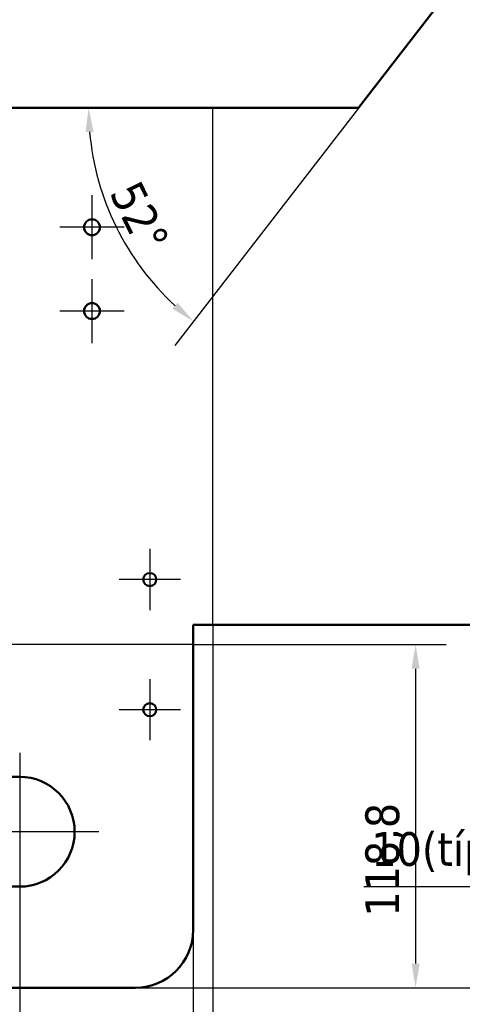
# Model space of a CAD drawing. Header units: millimetres. Extents: x 0 to 1400, y 0 to 990.
# Tile 4 of 7: x 768 to 921, y 253 to 594. Entities that reach past the tile are written whole.
import ezdxf

# ---------------------------------------------------------------- set-up
doc = ezdxf.new("R2010")
doc.units = ezdxf.units.MM
doc.header["$LTSCALE"] = 3.333333
for name, color, linetype, lineweight in [('Dimensão (ISO)', 7, 'Continuous', 25), ('Linha de centro curva (ISO)', 7, 'Continuous', 25), ('Marca de centro (ISO)', 7, 'Continuous', 25), ('Visível (ISO)', 7, 'Continuous', 50)]:
    doc.layers.add(name, color=color, linetype=linetype, lineweight=lineweight)
doc.styles.add('Texto da nota (ISO)', font='tahoma.ttf')
doc.dimstyles.new('Padrão (ISO)', dxfattribs={"dimscale": 3.333333, "dimtxt": 3.5, "dimasz": 2.5, "dimexe": 3.175, "dimexo": 0, "dimgap": 0.762, "dimtad": 1, "dimrnd": 1e-08, "dimzin": 0, "dimtxsty": 'Texto da nota (ISO)', "dimcen": 0.09, "dimdle": 10, "dimclrd": 256, "dimclre": 256, "dimclrt": 256, "dimazin": 0, "dimtfac": 1.001486, "dimtmove": 0, "dimatfit": 3, "dimfxl": 1, "dimtolj": 1, "dimtzin": 0, "dimlwd": -1, "dimlwe": -1, "dimarcsym": 0})

# ---------------------------------------------------------------- blocks, each defined once
blk = doc.blocks.new('*D12')
at = {"layer": 'Defpoints', "color": 0, "transparency": 16777216}
for p in [(555.9, 279.21), (827.9, 279.21), (827.9, 165.87)]:
    blk.add_point(p, dxfattribs=at)
at = {"layer": 'Dimensão (ISO)', "transparency": 16777216}
for p, q in [((555.9, 279.21), (555.9, 155.29)), ((827.9, 279.21), (827.9, 155.29)), ((564.24, 165.87), (819.57, 165.87))]:
    blk.add_line(p, q, dxfattribs=at)
for points in [[(564.24, 167.26), (564.24, 164.48), (555.9, 165.87)], [(819.57, 167.26), (819.57, 164.48), (827.9, 165.87)]]:
    blk.add_solid(points, dxfattribs=at)
at = {"layer": 'Dimensão (ISO)', "transparency": 16777216, "insert": (679.54, 180.32), "char_height": 11.667, "attachment_point": 1, "style": 'Texto da nota (ISO)'}
blk.add_mtext('\\A1;272', dxfattribs=at)
blk = doc.blocks.new('*D13')
at = {"layer": 'Defpoints', "color": 0, "transparency": 16777216}
for p in [(1129.48, 384.78), (827.9, 279.21), (1129.48, 165.87)]:
    blk.add_point(p, dxfattribs=at)
at = {"layer": 'Dimensão (ISO)', "transparency": 16777216}
for p, q in [((1129.48, 384.78), (1129.48, 155.29)), ((827.9, 279.21), (827.9, 155.29)), ((836.24, 165.87), (1121.14, 165.87))]:
    blk.add_line(p, q, dxfattribs=at)
for points in [[(836.24, 167.26), (836.24, 164.48), (827.9, 165.87)], [(1121.14, 167.26), (1121.14, 164.48), (1129.48, 165.87)]]:
    blk.add_solid(points, dxfattribs=at)
at = {"layer": 'Dimensão (ISO)', "transparency": 16777216, "insert": (960.98, 180.57), "char_height": 11.667, "attachment_point": 1, "style": 'Texto da nota (ISO)'}
blk.add_mtext('\\A1;302', dxfattribs=at)
blk = doc.blocks.new('*D14')
at = {"layer": 'Defpoints', "color": 0, "transparency": 16777216}
for p in [(1129.48, 826.78), (1309.94, 826.78), (807.9, 259.21)]:
    blk.add_point(p, dxfattribs=at)
at = {"layer": 'Dimensão (ISO)', "transparency": 16777216}
for p, q in [((1129.48, 826.78), (1320.52, 826.78)), ((1309.94, 267.54), (1309.94, 818.44)), ((807.9, 259.21), (1320.52, 259.21))]:
    blk.add_line(p, q, dxfattribs=at)
for points in [[(1308.55, 818.44), (1311.33, 818.44), (1309.94, 826.78)], [(1308.55, 267.54), (1311.33, 267.54), (1309.94, 259.21)]]:
    blk.add_solid(points, dxfattribs=at)
at = {"layer": 'Dimensão (ISO)', "transparency": 16777216, "insert": (1295.2, 535.29), "char_height": 11.667, "attachment_point": 1, "rotation": 90, "style": 'Texto da nota (ISO)'}
blk.add_mtext('\\A1;568', dxfattribs=at)
blk = doc.blocks.new('*D15')
at = {"layer": 'Defpoints', "color": 0, "transparency": 16777216}
for p in [(827.9, 377.99), (807.9, 259.21), (904.83, 259.21)]:
    blk.add_point(p, dxfattribs=at)
at = {"layer": 'Dimensão (ISO)', "transparency": 16777216}
for p, q in [((827.9, 377.99), (915.42, 377.99)), ((904.83, 369.66), (904.83, 267.54)), ((807.9, 259.21), (915.42, 259.21))]:
    blk.add_line(p, q, dxfattribs=at)
for points in [[(903.45, 369.66), (906.22, 369.66), (904.83, 377.99)], [(903.45, 267.54), (906.22, 267.54), (904.83, 259.21)]]:
    blk.add_solid(points, dxfattribs=at)
at = {"layer": 'Dimensão (ISO)', "transparency": 16777216, "insert": (887.46, 283.81), "char_height": 11.667, "attachment_point": 1, "rotation": 90, "style": 'Texto da nota (ISO)'}
blk.add_mtext('\\A1;118,8', dxfattribs=at)
blk = doc.blocks.new('*D17')
at = {"layer": 'Defpoints', "color": 0, "transparency": 16777216}
for p in [(834.69, 384.78), (1129.48, 384.78), (1129.48, 211.35)]:
    blk.add_point(p, dxfattribs=at)
at = {"layer": 'Dimensão (ISO)', "transparency": 16777216}
for p, q in [((834.69, 384.78), (834.69, 200.76)), ((1129.48, 384.78), (1129.48, 200.76)), ((843.02, 211.35), (1121.14, 211.35))]:
    blk.add_line(p, q, dxfattribs=at)
for points in [[(843.02, 212.74), (843.02, 209.96), (834.69, 211.35)], [(1121.14, 212.74), (1121.14, 209.96), (1129.48, 211.35)]]:
    blk.add_solid(points, dxfattribs=at)
at = {"layer": 'Dimensão (ISO)', "transparency": 16777216, "insert": (954.15, 228.72), "char_height": 11.667, "attachment_point": 1, "style": 'Texto da nota (ISO)'}
blk.add_mtext('\\A1;294,8', dxfattribs=at)
blk = doc.blocks.new('*D31')
at = {"layer": 'Defpoints', "color": 0, "transparency": 16777216}
for p in [(617.18, 285.87), (767.9, 285.87), (767.9, 211.35)]:
    blk.add_point(p, dxfattribs=at)
at = {"layer": 'Dimensão (ISO)', "transparency": 16777216}
for p, q in [((617.18, 285.87), (617.18, 200.76)), ((767.9, 285.87), (767.9, 200.76)), ((625.52, 211.35), (759.57, 211.35))]:
    blk.add_line(p, q, dxfattribs=at)
for points in [[(625.52, 212.74), (625.52, 209.96), (617.18, 211.35)], [(759.57, 212.74), (759.57, 209.96), (767.9, 211.35)]]:
    blk.add_solid(points, dxfattribs=at)
at = {"layer": 'Dimensão (ISO)', "transparency": 16777216, "insert": (677.22, 226.03), "char_height": 11.6667, "attachment_point": 1, "style": 'Texto da nota (ISO)'}
blk.add_mtext('\\A1; \\fTahoma|b0|i0;\\H11.6667;150', dxfattribs=at)
blk = doc.blocks.new('*D32')
at = {"layer": 'Defpoints', "color": 0, "transparency": 16777216}
for p in [(767.9, 285.87), (827.9, 279.21), (827.9, 211.35)]:
    blk.add_point(p, dxfattribs=at)
at = {"layer": 'Dimensão (ISO)', "transparency": 16777216}
for p, q in [((767.9, 285.87), (767.9, 200.76)), ((827.9, 279.21), (827.9, 200.76)), ((776.24, 211.35), (819.57, 211.35))]:
    blk.add_line(p, q, dxfattribs=at)
for points in [[(776.24, 212.74), (776.24, 209.96), (767.9, 211.35)], [(819.57, 212.74), (819.57, 209.96), (827.9, 211.35)]]:
    blk.add_solid(points, dxfattribs=at)
at = {"layer": 'Dimensão (ISO)', "transparency": 16777216, "insert": (789.31, 226.02), "char_height": 11.6667, "attachment_point": 1, "style": 'Texto da nota (ISO)'}
blk.add_mtext('\\A1; \\fTahoma|b0|i0;\\H11.6667;61', dxfattribs=at)
blk = doc.blocks.new('*D34')
at = {"layer": 'Defpoints', "color": 0, "transparency": 16777216}
for p in [(1006.48, 407.93), (1016.48, 408.26), (1006.48, 294.16)]:
    blk.add_point(p, dxfattribs=at)
at = {"layer": 'Dimensão (ISO)', "transparency": 16777216}
for p, q in [((1006.48, 407.93), (1006.48, 283.58)), ((1016.48, 408.26), (1016.48, 283.58)), ((998.14, 294.16), (886.95, 294.16)), ((1016.48, 294.16), (1006.48, 294.16)), ((1024.81, 294.16), (1033.14, 294.16))]:
    blk.add_line(p, q, dxfattribs=at)
for points in [[(998.14, 295.55), (998.14, 292.77), (1006.48, 294.16)], [(1024.81, 295.55), (1024.81, 292.77), (1016.48, 294.16)]]:
    blk.add_solid(points, dxfattribs=at)
at = {"layer": 'Dimensão (ISO)', "transparency": 16777216, "insert": (889.49, 313.06), "char_height": 11.6667, "attachment_point": 1, "style": 'Texto da nota (ISO)'}
blk.add_mtext('\\A1;\\fTahoma|b0|i0;\\H11.6667;10(típico 8x)', dxfattribs=at)
blk = doc.blocks.new('*D53')
at = {"layer": 'Defpoints', "color": 0, "transparency": 16777216}
for p in [(498.77, 563.78), (498.79, 563.75), (885.04, 563.78), (575.35, 510.42)]:
    blk.add_point(p, dxfattribs=at)
at = {"layer": 'Dimensão (ISO)', "transparency": 16777216}
blk.add_line((498.79, 563.75), (562.31, 481.55), dxfattribs=at)
blk.add_arc((498.77, 563.78), 93.33, 312.8097, 354.8826, dxfattribs=at)
for points in [[(590.35, 555.51), (593.12, 555.39), (592.11, 563.78)], [(563.1, 494.25), (561.3, 496.37), (555.84, 489.92)]]:
    blk.add_solid(points, dxfattribs=at)
at = {"layer": 'Dimensão (ISO)', "transparency": 16777216, "insert": (564.23, 518.65), "char_height": 11.667, "attachment_point": 1, "rotation": 63.8462, "style": 'Texto da nota (ISO)'}
blk.add_mtext('\\A1;52°', dxfattribs=at)
blk = doc.blocks.new('*D54')
at = {"layer": 'Defpoints', "color": 0, "transparency": 16777216}
for p in [(885, 563.78), (885.02, 563.75), (885.04, 563.78), (795.99, 535.81)]:
    blk.add_point(p, dxfattribs=at)
at = {"layer": 'Dimensão (ISO)', "transparency": 16777216}
blk.add_line((885.02, 563.75), (821.5, 481.55), dxfattribs=at)
blk.add_arc((885.04, 563.78), 93.33, 185.1174, 227.1903, dxfattribs=at)
for points in [[(790.69, 555.39), (793.46, 555.51), (791.7, 563.78)], [(822.51, 496.37), (820.71, 494.25), (827.97, 489.92)]]:
    blk.add_solid(points, dxfattribs=at)
at = {"layer": 'Dimensão (ISO)', "transparency": 16777216, "insert": (809.31, 539.58), "char_height": 11.667, "attachment_point": 1, "rotation": 296.1538, "style": 'Texto da nota (ISO)'}
blk.add_mtext('\\A1;52°', dxfattribs=at)

msp = doc.modelspace()

# ---------------------------------------------------------------- linework, layer by layer
at = {"layer": 'Linha de centro curva (ISO)'}
for p, q in [((834.6907, 384.7778), (834.6907, 563.7778)), ((827.9049, 377.992), (555.9049, 377.992))]:
    msp.add_line(p, q, dxfattribs=at)
at = {"layer": 'Marca de centro (ISO)', "linetype": 'Continuous'}
for p, q in [((792.9049, 533.5459), (792.9049, 511.3792)), ((803.9882, 522.4625), (781.8215, 522.4625)), ((792.9049, 504.5459), (792.9049, 482.3792)), ((803.9882, 493.4625), (781.8215, 493.4625)), ((812.9049, 411.1111), (812.9049, 389.9445)), ((823.4882, 400.5278), (802.3215, 400.5278)), ((812.9049, 366.0394), (812.9049, 344.8728)), ((823.4882, 355.4561), (802.3215, 355.4561)), ((767.9049, 340.5394), (767.9049, 285.8728)), ((795.2382, 313.2061), (751.2382, 313.2061))]:
    msp.add_line(p, q, dxfattribs=at)
at = {"layer": 'Visível (ISO)'}
for p, q in [((926.2786, 617.155), (885.0354, 563.7778)), ((885.0354, 563.7778), (498.7743, 563.7778)), ((827.9049, 384.7778), (1129.4765, 384.7778)), ((827.9049, 279.2061), (827.9049, 384.7778)), ((617.1849, 332.2061), (767.9049, 332.2061)), ((767.9049, 294.2061), (617.1849, 294.2061)), ((575.9049, 259.2061), (807.9049, 259.2061))]:
    msp.add_line(p, q, dxfattribs=at)
for centre, radius in [((792.9049, 522.4625), 2.75), ((792.9049, 493.4625), 2.75), ((812.9049, 400.5278), 2.25), ((812.9049, 355.4561), 2.25)]:
    msp.add_circle(centre, radius, dxfattribs=at)
for centre, radius, end in [((767.9049, 313.2061), 19, 90), ((807.9049, 279.2061), 20, 0)]:
    msp.add_arc(centre, radius, 270, end, dxfattribs=at)

# ---------------------------------------------------------------- dimensions: what is measured, and where the dimension line sits
at = {"layer": 'Dimensão (ISO)'}
for base, p1, p2, angle, override, picture, middle in [((1309.9407, 826.7778), (807.9049, 259.2061), (1129.4765, 826.7778), 270, {"dimgap": 0.762, "dimdec": 0, "dimtol": 0, "dimlim": 0, "dimtp": 0, "dimtm": 0, "dimtdec": 2, "dimtofl": 0, "dimatfit": 1}, '*D14', (1309.9407, 547.653)), ((904.8341, 259.2061), (827.9049, 377.992), (807.9049, 259.2061), 90, {"dimgap": 0.762, "dimdec": 1, "dimtol": 0, "dimlim": 0, "dimtp": 0, "dimtm": 0, "dimtdec": 2, "dimtofl": 0, "dimatfit": 1}, '*D15', (904.8341, 302.5853))]:
    dim = msp.add_linear_dim(base=base, p1=p1, p2=p2, angle=angle, dimstyle='Padrão (ISO)', override=override, dxfattribs=at)
    dim.commit()
    dim.dimension.update_dxf_attribs({"geometry": picture, "text_midpoint": middle, "dimtype": 160})
for base, center, p1, p2, override, picture, middle in [((575.3481, 510.4152), (498.7743, 563.7778), (498.7947, 563.7514), (885.0354, 563.7778), {"dimgap": 0.762, "dimse2": 1, "dimadec": 0, "dimtol": 0, "dimlim": 0, "dimtp": 0, "dimtm": 0, "dimtdec": 2}, '*D53', (582.5516, 522.6381)), ((795.9905, 535.8115), (885.0354, 563.7778), (885.0021, 563.7778), (885.015, 563.7514), {"dimgap": 0.762, "dimse1": 1, "dimadec": 0, "dimtol": 0, "dimlim": 0, "dimtp": 0, "dimtm": 0, "dimtdec": 2}, '*D54', (801.2581, 522.6381))]:
    dim = msp.add_angular_dim_3p(base=base, center=center, p1=p1, p2=p2, dimstyle='Padrão (ISO)', override=override, dxfattribs=at)
    dim.commit()
    dim.dimension.update_dxf_attribs({"geometry": picture, "text_midpoint": middle, "dimtype": 165})
for base, p1, p2, text, override, picture, middle in [((1006.4765, 294.1608), (1016.4765, 408.2628), (1006.4765, 407.9295), '\\fTahoma|b0|i0;\\H11.6667;<>(típico 8x)', {"dimgap": 0.762, "dimdec": 0, "dimtol": 0, "dimlim": 0, "dimtp": 0, "dimtm": 0, "dimtdec": 2, "dimtofl": 1, "dimatfit": 1}, '*D34', (932.7835, 294.1608)), ((767.9049, 211.3475), (617.1849, 285.8728), (767.9049, 285.8728), ' \\fTahoma|b0|i0;\\H11.6667;150', {"dimgap": 0.762, "dimdec": 0, "dimtol": 0, "dimlim": 0, "dimtp": 0, "dimtm": 0, "dimtdec": 2, "dimtofl": 0, "dimatfit": 1}, '*D31', (692.5449, 211.3475))]:
    dim = msp.add_linear_dim(base=base, p1=p1, p2=p2, angle=180, text=text, dimstyle='Padrão (ISO)', override=override, dxfattribs=at)
    dim.commit()
    dim.dimension.update_dxf_attribs({"geometry": picture, "text_midpoint": middle, "dimtype": 160})
for base, p1, p2, override, picture, middle in [((1129.4765, 165.8728), (827.9049, 279.2061), (1129.4765, 384.7778), {"dimgap": 0.762, "dimdec": 0, "dimtol": 0, "dimlim": 0, "dimtp": 0, "dimtm": 0, "dimtdec": 2, "dimtofl": 0, "dimatfit": 1}, '*D13', (973.3884, 165.8728)), ((1129.4765, 211.3475), (834.6907, 384.7778), (1129.4765, 384.7778), {"dimgap": 0.762, "dimdec": 1, "dimtol": 0, "dimlim": 0, "dimtp": 0, "dimtm": 0, "dimtdec": 2, "dimtofl": 0, "dimatfit": 1}, '*D17', (973.3776, 211.3475)), ((827.9049, 165.8728), (555.9049, 279.2061), (827.9049, 279.2061), {"dimgap": 0.762, "dimdec": 0, "dimtol": 0, "dimlim": 0, "dimtp": 0, "dimtm": 0, "dimtdec": 2, "dimtofl": 0, "dimatfit": 1}, '*D12', (691.9049, 165.8728))]:
    dim = msp.add_linear_dim(base=base, p1=p1, p2=p2, dimstyle='Padrão (ISO)', override=override, dxfattribs=at)
    dim.commit()
    dim.dimension.update_dxf_attribs({"geometry": picture, "text_midpoint": middle, "dimtype": 160})
dim = msp.add_linear_dim(base=(827.9049, 211.3475), p1=(767.9049, 285.8728), p2=(827.9049, 279.2061), text=' \\fTahoma|b0|i0;\\H11.6667;61', dimstyle='Padrão (ISO)', override={"dimgap": 0.762, "dimdec": 0, "dimtol": 0, "dimlim": 0, "dimtp": 0, "dimtm": 0, "dimtdec": 2, "dimtofl": 0, "dimatfit": 1}, dxfattribs=at)
dim.commit()
dim.dimension.update_dxf_attribs({"geometry": '*D32', "text_midpoint": (799.9312, 211.3475), "dimtype": 160})

doc.saveas('drawing.dxf')
